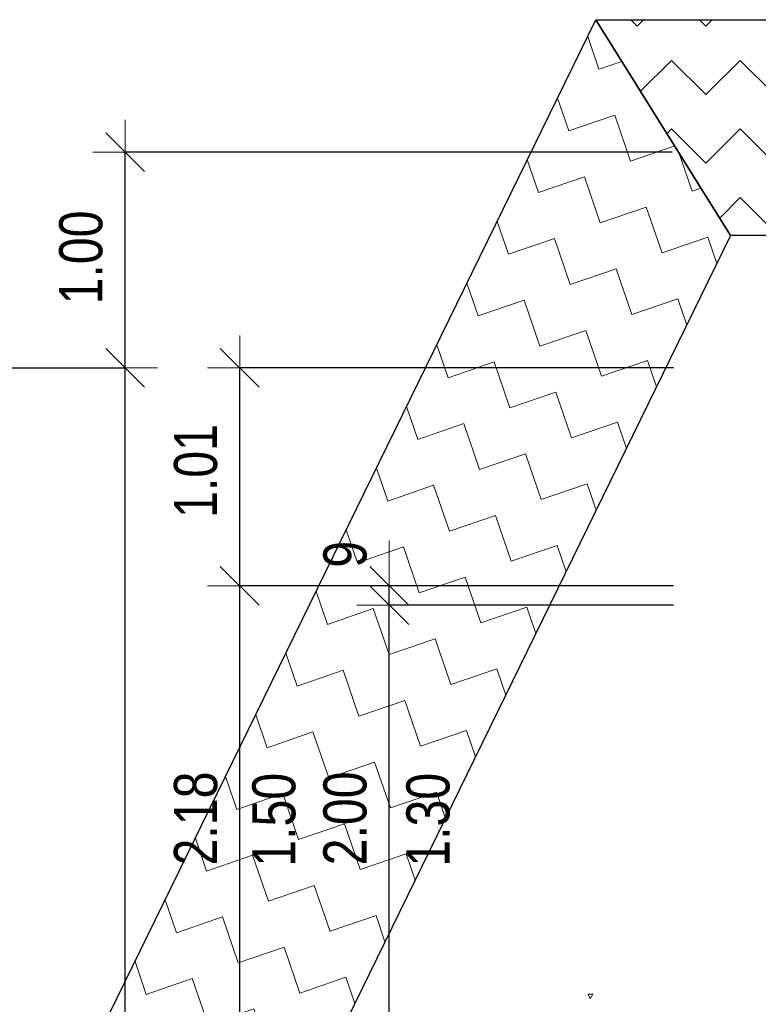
# Model space of a CAD drawing. Header units: metres. Extents: x -7.1 to 26.5, y -14.7 to 18.1.
# Tile 45 of 182: x -2.2 to 1.2, y 8.2 to 12.8. Entities that reach past the tile are written whole.
import ezdxf

# ---------------------------------------------------------------- set-up
doc = ezdxf.new("R2010")
doc.units = ezdxf.units.M
doc.header["$PDMODE"] = 65
doc.linetypes.add('AUSGEZOGEN', pattern=[0])
doc.layers.add('XR$2$105 Bemassungen 100', color=7, linetype='AUSGEZOGEN')
doc.layers.add('XR$3$035 Decken', color=7, linetype='AUSGEZOGEN')
doc.styles.add('ARIAL', font='arial.ttf')
doc.dimstyles.new('DIMSTYLE_2', dxfattribs={"dimtxt": 0.2, "dimasz": 0.3, "dimexe": 0, "dimexo": 0, "dimgap": 0.1, "dimtad": 2, "dimrnd": 0.005, "dimzin": 4, "dimdsep": 46, "dimtxsty": 'ARIAL', "dimblk1": 'ALL_ML_STRICH', "dimblk2": 'ALL_ML_STRICH', "dimsah": 1, "dimcen": 0, "dimclrd": 7, "dimclre": 7, "dimclrt": 7, "dimadec": 0, "dimazin": 0, "dimtfac": 1, "dimtdec": 0, "dimtix": 1, "dimtmove": 2, "dimatfit": 3, "dimfxl": 0, "dimtzin": 0, "dimlwd": 0, "dimlwe": 18, "dimarcsym": 0})
doc.dimstyles.new('DIMSTYLE_3', dxfattribs={"dimtxt": 0.2, "dimasz": 0.3, "dimexe": 0, "dimexo": 0, "dimgap": 0.1, "dimtad": 2, "dimrnd": 0.005, "dimzin": 4, "dimdsep": 46, "dimtxsty": 'ARIAL', "dimblk1": 'ALL_ML_STRICH', "dimblk2": 'ALL_ML_STRICH', "dimsah": 1, "dimcen": 0, "dimclrd": 7, "dimclre": 7, "dimclrt": 7, "dimadec": 0, "dimazin": 0, "dimtfac": 1, "dimtdec": 0, "dimtix": 1, "dimtmove": 2, "dimatfit": 3, "dimfxl": 0, "dimtzin": 0, "dimlwd": 0, "dimlwe": 18, "dimarcsym": 0})
doc.dimstyles.new('DIMSTYLE_7', dxfattribs={"dimtxt": 0.2, "dimasz": 0.3, "dimexe": 0, "dimexo": 0, "dimgap": 0.1, "dimtad": 2, "dimdec": 1, "dimlfac": 100, "dimrnd": 0.5, "dimzin": 4, "dimdsep": 46, "dimtxsty": 'ARIAL', "dimblk1": 'ALL_ML_STRICH', "dimblk2": 'ALL_ML_STRICH', "dimsah": 1, "dimcen": 0, "dimclrd": 7, "dimclre": 7, "dimclrt": 7, "dimadec": 0, "dimazin": 0, "dimtfac": 1, "dimtdec": 0, "dimtix": 1, "dimtmove": 2, "dimatfit": 3, "dimfxl": 0, "dimtvp": 1.2, "dimtzin": 0, "dimlwd": 0, "dimlwe": 18, "dimarcsym": 0})

# ---------------------------------------------------------------- blocks, each defined once
blk = doc.blocks.new('ALL_ML_STRICH')
at = {"color": 0, "linetype": 'ByBlock', "lineweight": -2}
for p, q in [((0, -0.5), (0, 0.5)), ((-0.3, -0.3), (0.3, 0.3)), ((-1, 0), (0.5, 0))]:
    blk.add_line(p, q, dxfattribs=at)
blk = doc.blocks.new('*D50')
at = {"layer": 'DEFPOINTS', "color": 7, "linetype": 'AUSGEZOGEN', "lineweight": 18, "transparency": 16777216}
for p in [(-1.7359, 11.1435), (-1.7359, -4.0565), (-0.678, -4.0565)]:
    blk.add_point(p, dxfattribs=at)
at = {"layer": 'XR$2$105 Bemassungen 100', "color": 7, "linetype": 'AUSGEZOGEN', "lineweight": -2, "transparency": 16777216}
for p, q in [((-7.0874, 11.1435), (-1.7359, 11.1435)), ((-1.7359, -4.0565), (-1.7359, 11.1435)), ((0.7976, -4.0565), (-1.7359, -4.0565))]:
    blk.add_line(p, q, dxfattribs=at)
at = {"layer": 'XR$2$105 Bemassungen 100', "color": 7, "linetype": 'AUSGEZOGEN', "lineweight": 18, "transparency": 16777216, "xscale": 0.3, "yscale": 0.3, "zscale": 0.3}
for p, rotation in [((-1.7359, 11.1435), 90), ((-1.7359, -4.0565), 270)]:
    blk.add_blockref('ALL_ML_STRICH', p, dxfattribs=dict(at, rotation=rotation))
at = {"layer": 'XR$2$105 Bemassungen 100', "color": 7, "linetype": 'AUSGEZOGEN', "lineweight": 18, "transparency": 16777216, "insert": (-1.9401, 3.5492), "char_height": 0.2, "width": 0.8, "attachment_point": 5, "rotation": 90, "style": 'ARIAL'}
blk.add_mtext('\\W0.80;\\A1;{\\A1;{15.20\\H0.132000;\\S^ ;}}', dxfattribs=at)
blk = doc.blocks.new('*D51')
at = {"layer": 'DEFPOINTS', "color": 7, "linetype": 'AUSGEZOGEN', "lineweight": 18, "transparency": 16777216}
for p in [(-1.7359, 12.1435), (-1.7359, 11.1435), (-1.7359, 11.1435)]:
    blk.add_point(p, dxfattribs=at)
at = {"layer": 'XR$2$105 Bemassungen 100', "color": 7, "linetype": 'AUSGEZOGEN', "lineweight": -2, "transparency": 16777216}
for p, q in [((0.7976, 12.1435), (-1.7359, 12.1435)), ((-1.7359, 11.1435), (-1.7359, 12.1435)), ((-7.0874, 11.1435), (-1.7359, 11.1435))]:
    blk.add_line(p, q, dxfattribs=at)
at = {"layer": 'XR$2$105 Bemassungen 100', "color": 7, "linetype": 'AUSGEZOGEN', "lineweight": 18, "transparency": 16777216, "xscale": 0.3, "yscale": 0.3, "zscale": 0.3}
for p, rotation in [((-1.7359, 12.1435), 90), ((-1.7359, 11.1435), 270)]:
    blk.add_blockref('ALL_ML_STRICH', p, dxfattribs=dict(at, rotation=rotation))
at = {"layer": 'XR$2$105 Bemassungen 100', "color": 7, "linetype": 'AUSGEZOGEN', "lineweight": 18, "transparency": 16777216, "insert": (-1.9401, 11.6553), "char_height": 0.2, "width": 0.64, "attachment_point": 5, "rotation": 90, "style": 'ARIAL'}
blk.add_mtext('\\W0.80;\\A1;{\\A1;{1.00\\H0.132000;\\S^ ;}}', dxfattribs=at)
blk = doc.blocks.new('*D59')
at = {"layer": 'DEFPOINTS', "color": 7, "linetype": 'AUSGEZOGEN', "lineweight": 18, "transparency": 16777216}
for p in [(-1.0136, 10.1335), (-1.205, 7.9535), (-0.9905, 7.9535)]:
    blk.add_point(p, dxfattribs=at)
at = {"layer": 'XR$2$105 Bemassungen 100', "color": 7, "linetype": 'AUSGEZOGEN', "lineweight": -2, "transparency": 16777216}
for p, q in [((0.8046, 10.1335), (-1.205, 10.1335)), ((-1.205, 7.9535), (-1.205, 10.1335)), ((0.8046, 7.9535), (-1.205, 7.9535))]:
    blk.add_line(p, q, dxfattribs=at)
at = {"layer": 'XR$2$105 Bemassungen 100', "color": 7, "linetype": 'AUSGEZOGEN', "lineweight": 18, "transparency": 16777216, "xscale": 0.3, "yscale": 0.3, "zscale": 0.3}
for p, rotation in [((-1.205, 10.1335), 90), ((-1.205, 7.9535), 270)]:
    blk.add_blockref('ALL_ML_STRICH', p, dxfattribs=dict(at, rotation=rotation))
at = {"layer": 'XR$2$105 Bemassungen 100', "color": 7, "linetype": 'AUSGEZOGEN', "lineweight": 18, "transparency": 16777216, "insert": (-1.4084, 9.0549), "char_height": 0.2, "width": 0.64, "attachment_point": 5, "rotation": 90, "style": 'ARIAL'}
blk.add_mtext('\\W0.80;\\A1;{\\A1;{2.18\\H0.132000;\\S^ ;}}', dxfattribs=at)
at = {"layer": 'XR$2$105 Bemassungen 100', "color": 7, "linetype": 'AUSGEZOGEN', "lineweight": 18, "transparency": 16777216, "insert": (-1.1473, 8.8313), "char_height": 0.2, "width": 0.01, "attachment_point": 1, "rotation": 90, "line_spacing_factor": 0.60241, "style": 'ARIAL'}
blk.add_mtext('\\W0.80;1.50', dxfattribs=at)
blk = doc.blocks.new('*D60')
at = {"layer": 'DEFPOINTS', "color": 7, "linetype": 'AUSGEZOGEN', "lineweight": 18, "transparency": 16777216}
for p in [(-1.0751, 11.1435), (-1.205, 10.1335), (-1.0136, 10.1335)]:
    blk.add_point(p, dxfattribs=at)
at = {"layer": 'XR$2$105 Bemassungen 100', "color": 7, "linetype": 'AUSGEZOGEN', "lineweight": -2, "transparency": 16777216}
for p, q in [((0.8046, 11.1435), (-1.205, 11.1435)), ((-1.205, 10.1335), (-1.205, 11.1435)), ((0.8046, 10.1335), (-1.205, 10.1335))]:
    blk.add_line(p, q, dxfattribs=at)
at = {"layer": 'XR$2$105 Bemassungen 100', "color": 7, "linetype": 'AUSGEZOGEN', "lineweight": 18, "transparency": 16777216, "xscale": 0.3, "yscale": 0.3, "zscale": 0.3}
for p, rotation in [((-1.205, 11.1435), 90), ((-1.205, 10.1335), 270)]:
    blk.add_blockref('ALL_ML_STRICH', p, dxfattribs=dict(at, rotation=rotation))
at = {"layer": 'XR$2$105 Bemassungen 100', "color": 7, "linetype": 'AUSGEZOGEN', "lineweight": 18, "transparency": 16777216, "insert": (-1.4084, 10.6655), "char_height": 0.2, "width": 0.64, "attachment_point": 5, "rotation": 90, "style": 'ARIAL'}
blk.add_mtext('\\W0.80;\\A1;{\\A1;{1.01\\H0.132000;\\S^ ;}}', dxfattribs=at)
blk = doc.blocks.new('*D70')
at = {"layer": 'DEFPOINTS', "color": 7, "linetype": 'AUSGEZOGEN', "lineweight": 18, "transparency": 16777216}
for p in [(-0.4323, 8.0435), (-0.512, 7.9535), (-0.447, 7.9535)]:
    blk.add_point(p, dxfattribs=at)
at = {"layer": 'XR$2$105 Bemassungen 100', "color": 7, "linetype": 'AUSGEZOGEN', "lineweight": -2, "transparency": 16777216}
for p, q in [((0.8046, 8.0435), (-0.512, 8.0435)), ((-0.512, 7.9535), (-0.512, 8.0435)), ((0.8046, 7.9535), (-0.512, 7.9535))]:
    blk.add_line(p, q, dxfattribs=at)
at = {"layer": 'XR$2$105 Bemassungen 100', "color": 7, "linetype": 'AUSGEZOGEN', "lineweight": 18, "transparency": 16777216, "xscale": 0.3, "yscale": 0.3, "zscale": 0.3}
for p, rotation in [((-0.512, 7.9535), 270), ((-0.512, 8.0435), 90)]:
    blk.add_blockref('ALL_ML_STRICH', p, dxfattribs=dict(at, rotation=rotation))
at = {"layer": 'XR$2$105 Bemassungen 100', "color": 7, "linetype": 'AUSGEZOGEN', "lineweight": 18, "transparency": 16777216, "insert": (-0.7163, 7.805), "char_height": 0.2, "width": 0.48, "attachment_point": 5, "rotation": 90, "style": 'ARIAL'}
blk.add_mtext('\\W0.80;\\A1;{\\A1;{9\\H0.132000;\\S^ ;}}', dxfattribs=at)
blk = doc.blocks.new('*D71')
at = {"layer": 'DEFPOINTS', "color": 7, "linetype": 'AUSGEZOGEN', "lineweight": 18, "transparency": 16777216}
for p in [(-0.4192, 10.0435), (-0.512, 8.0435), (-0.4323, 8.0435)]:
    blk.add_point(p, dxfattribs=at)
at = {"layer": 'XR$2$105 Bemassungen 100', "color": 7, "linetype": 'AUSGEZOGEN', "lineweight": -2, "transparency": 16777216}
for p, q in [((0.8046, 10.0435), (-0.512, 10.0435)), ((-0.512, 8.0435), (-0.512, 10.0435)), ((0.8046, 8.0435), (-0.512, 8.0435))]:
    blk.add_line(p, q, dxfattribs=at)
at = {"layer": 'XR$2$105 Bemassungen 100', "color": 7, "linetype": 'AUSGEZOGEN', "lineweight": 18, "transparency": 16777216, "xscale": 0.3, "yscale": 0.3, "zscale": 0.3}
for p, rotation in [((-0.512, 10.0435), 90), ((-0.512, 8.0435), 270)]:
    blk.add_blockref('ALL_ML_STRICH', p, dxfattribs=dict(at, rotation=rotation))
at = {"layer": 'XR$2$105 Bemassungen 100', "color": 7, "linetype": 'AUSGEZOGEN', "lineweight": 18, "transparency": 16777216, "insert": (-0.7163, 9.0553), "char_height": 0.2, "width": 0.64, "attachment_point": 5, "rotation": 90, "style": 'ARIAL'}
blk.add_mtext('\\W0.80;\\A1;{\\A1;{2.00\\H0.132000;\\S^ ;}}', dxfattribs=at)
at = {"layer": 'XR$2$105 Bemassungen 100', "color": 7, "linetype": 'AUSGEZOGEN', "lineweight": 18, "transparency": 16777216, "insert": (-0.4332, 8.8313), "char_height": 0.2, "width": 0.01, "attachment_point": 1, "rotation": 90, "line_spacing_factor": 0.60241, "style": 'ARIAL'}
blk.add_mtext('\\W0.80;1.30', dxfattribs=at)
blk = doc.blocks.new('*D72')
at = {"layer": 'DEFPOINTS', "color": 7, "linetype": 'AUSGEZOGEN', "lineweight": 18, "transparency": 16777216}
for p in [(-0.3857, 10.1335), (-0.512, 10.0435), (-0.4192, 10.0435)]:
    blk.add_point(p, dxfattribs=at)
at = {"layer": 'XR$2$105 Bemassungen 100', "color": 7, "linetype": 'AUSGEZOGEN', "lineweight": -2, "transparency": 16777216}
for p, q in [((0.8046, 10.1335), (-0.512, 10.1335)), ((-0.512, 10.0435), (-0.512, 10.1335)), ((0.8046, 10.0435), (-0.512, 10.0435))]:
    blk.add_line(p, q, dxfattribs=at)
at = {"layer": 'XR$2$105 Bemassungen 100', "color": 7, "linetype": 'AUSGEZOGEN', "lineweight": 18, "transparency": 16777216, "xscale": 0.3, "yscale": 0.3, "zscale": 0.3}
for p, rotation in [((-0.512, 10.0435), 270), ((-0.512, 10.1335), 90)]:
    blk.add_blockref('ALL_ML_STRICH', p, dxfattribs=dict(at, rotation=rotation))
at = {"layer": 'XR$2$105 Bemassungen 100', "color": 7, "linetype": 'AUSGEZOGEN', "lineweight": 18, "transparency": 16777216, "insert": (-0.7163, 10.2795), "char_height": 0.2, "width": 0.48, "attachment_point": 5, "rotation": 90, "style": 'ARIAL'}
blk.add_mtext('\\W0.80;\\A1;{\\A1;{9\\H0.132000;\\S^ ;}}', dxfattribs=at)
blk = doc.blocks.new('COMPLEXOBJECT_272')
at = {"layer": 'XR$3$035 Decken', "color": 253, "linetype": 'AUSGEZOGEN', "lineweight": 13, "transparency": 33554687}
for p, q in [((0.4309, 8.2412), (0.4092, 8.2399)), ((0.4092, 8.2399), (0.4187, 8.2195)), ((0.4187, 8.2195), (0.4309, 8.2412))]:
    blk.add_line(p, q, dxfattribs=at)

msp = doc.modelspace()

# ---------------------------------------------------------------- hatches: boundary and pattern name
at = {"layer": 'XR$3$035 Decken', "linetype": 'AUSGEZOGEN', "lineweight": 13, "transparency": 33554687}
h = msp.add_hatch(dxfattribs=at)
h.set_pattern_fill('MUSTER', color=8, scale=0.225, angle=18.94, style=0, pattern_type=2)
h.set_pattern_definition([(18.94, (0.27958, 0.5717), (0.1397883, 0.2858483), [0.225, -0.225]), (108.94, (0.27958, 0.5717), (-0.2858483, 0.1397883), [0.225, -0.225])])
h.paths.add_polyline_path([(1.0691, 11.7574), (0.445, 12.7574), (-2.1308, 7.4906), (-1.2325, 7.0513)], flags=0)
h = msp.add_hatch(dxfattribs=at)
h.set_pattern_fill('MUSTER', color=8, scale=0.225, angle=45, style=0, pattern_type=2)
h.set_pattern_definition([(45, (-6e-17, 0.6364), (-2e-17, 0.318198), [0.225, -0.225]), (135, (-6e-17, 0.6364), (-0.318198, 2e-17), [0.225, -0.225])])
h.paths.add_polyline_path([(1.0691, 11.7574), (4.7936, 11.7574), (4.7936, 12.7574), (0.445, 12.7574)], flags=0)

# ---------------------------------------------------------------- linework, layer by layer
at = {"layer": 'XR$3$035 Decken', "color": 8, "linetype": 'AUSGEZOGEN', "lineweight": 25, "transparency": 33554687}
for points in [[(1.0691, 11.7574), (-1.2325, 7.0513), (-2.1308, 7.4906), (0.445, 12.7574), (1.0691, 11.7574)], [(1.0691, 11.7574), (0.445, 12.7574), (4.7936, 12.7574), (4.7936, 11.7574), (1.0691, 11.7574)]]:
    msp.add_lwpolyline(points, close=True, dxfattribs=at)

# ---------------------------------------------------------------- block references
at = {"layer": 'XR$3$035 Decken', "color": 253, "linetype": 'AUSGEZOGEN', "lineweight": 13, "transparency": 33554687}
msp.add_blockref('COMPLEXOBJECT_272', (0, 0), dxfattribs=at)

# ---------------------------------------------------------------- dimensions: what is measured, and where the dimension line sits
at = {"layer": 'XR$2$105 Bemassungen 100', "color": 7, "linetype": 'AUSGEZOGEN', "lineweight": 18, "transparency": 33554687}
for base, p1, p2, dimstyle, picture, middle in [((-1.7359, 12.1435), (-7.0874, 11.1435), (0.7976, 12.1435), 'DIMSTYLE_3', '*D51', (-1.9401, 11.6553)), ((-1.7359, 11.1435), (0.7976, -4.0565), (-7.0874, 11.1435), 'DIMSTYLE_2', '*D50', (-1.9401, 3.5492)), ((-1.205, 11.1435), (0.8046, 10.1335), (0.8046, 11.1435), 'DIMSTYLE_3', '*D60', (-1.4084, 10.6655)), ((-0.512, 10.1335), (0.8046, 10.0435), (0.8046, 10.1335), 'DIMSTYLE_7', '*D72', (-0.7163, 10.2795)), ((-0.512, 8.0435), (0.8046, 7.9535), (0.8046, 8.0435), 'DIMSTYLE_7', '*D70', (-0.7163, 7.805))]:
    dim = msp.add_linear_dim(base=base, p1=p1, p2=p2, angle=90, dimstyle=dimstyle, override={"dimpost": '<>', "dimclrd": 7, "dimclre": 7, "dimclrt": 7, "dimlwd": 0, "dimlwe": 18}, dxfattribs=at)
    dim.commit()
    dim.dimension.update_dxf_attribs({"geometry": picture, "text_midpoint": middle, "dimtype": 160})
for base, p1, p2, text, picture, middle in [((-1.205, 10.1335), (0.8046, 7.9535), (0.8046, 10.1335), '<>\\X\\W0.80;1.50', '*D59', (-1.4084, 9.0549)), ((-0.512, 10.0435), (0.8046, 8.0435), (0.8046, 10.0435), '<>\\X\\W0.80;1.30', '*D71', (-0.7163, 9.0553))]:
    dim = msp.add_linear_dim(base=base, p1=p1, p2=p2, angle=90, text=text, dimstyle='DIMSTYLE_3', override={"dimpost": '<>', "dimclrd": 7, "dimclre": 7, "dimclrt": 7, "dimlwd": 0, "dimlwe": 18}, dxfattribs=at)
    dim.commit()
    dim.dimension.update_dxf_attribs({"geometry": picture, "text_midpoint": middle, "dimtype": 160})

doc.saveas('drawing.dxf')
